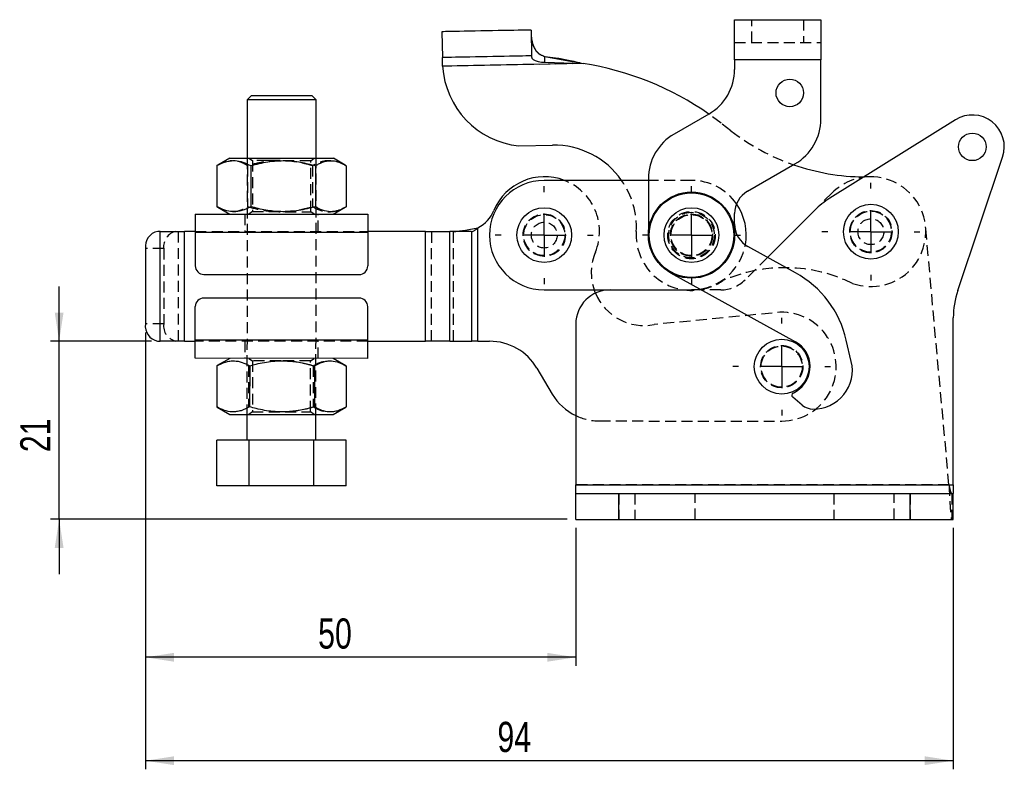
# Model space of a CAD drawing. Extents: x 68 to 409, y 19 to 281.
# Tile 3 of 8: x 68 to 182, y 108 to 195. Entities that reach past the tile are written whole.
import ezdxf

# ---------------------------------------------------------------- set-up
doc = ezdxf.new("R2010")
doc.units = 0
doc.linetypes.add('HIDDEN', pattern=[1.905, 1.27, -0.635])
doc.layers.get('0').update_dxf_attribs({"linetype": 'CONTINUOUS'})
doc.styles.add('SLDTEXTSTYLE0', font='TXT', dxfattribs={"width": 0.75})
doc.dimstyles.new('SLDDIMSTYLE0', dxfattribs={"dimtxt": 3.5, "dimasz": 3.302, "dimexe": 0, "dimexo": 0.0625, "dimgap": 0.875, "dimtad": 1, "dimdec": 0, "dimrnd": 1e-09, "dimzin": 12, "dimtxsty": 'SLDTEXTSTYLE0', "dimsah": 1, "dimcen": 0.09, "dimazin": 3, "dimtfac": 1, "dimtdec": 0, "dimtofl": 0, "dimtmove": 0, "dimatfit": 3, "dimtolj": 1, "dimtzin": 12})

# ---------------------------------------------------------------- blocks, each defined once
blk = doc.blocks.new('_D')
at = {"color": 179, "linetype": 'CONTINUOUS'}
for p, q in [((82.5, 158.52), (82.5, 119.83)), ((132.4, 135.84), (132.4, 119.83)), ((132.4, 120.83), (82.5, 120.83))]:
    blk.add_line(p, q, dxfattribs=at)
for points in [[(82.5, 120.83), (85.8, 120.32), (85.8, 121.34)], [(132.4, 120.83), (129.1, 121.34), (129.1, 120.32)]]:
    blk.add_solid(points, dxfattribs=at)
at = {"color": 179, "linetype": 'CONTINUOUS', "insert": (102.52, 125.34, 0.1), "char_height": 3.5, "attachment_point": 1, "style": 'SLDTEXTSTYLE0'}
blk.add_mtext('50', dxfattribs=at)
blk = doc.blocks.new('_D_1')
at = {"color": 179, "linetype": 'CONTINUOUS'}
for p, q in [((82.5, 158.52), (82.5, 107.83)), ((176.16, 135.84), (176.16, 107.83)), ((176.16, 108.83), (82.5, 108.83))]:
    blk.add_line(p, q, dxfattribs=at)
for points in [[(82.5, 108.83), (85.8, 108.32), (85.8, 109.34)], [(176.16, 108.83), (172.86, 109.34), (172.86, 108.32)]]:
    blk.add_solid(points, dxfattribs=at)
at = {"color": 179, "linetype": 'CONTINUOUS', "insert": (123.31, 113.34, 0.1), "char_height": 3.5, "attachment_point": 1, "style": 'SLDTEXTSTYLE0'}
blk.add_mtext('94', dxfattribs=at)
blk = doc.blocks.new('_D_2')
at = {"color": 179, "linetype": 'CONTINUOUS'}
for p, q in [((72.49, 157.52), (72.49, 163.87)), ((83.2, 157.52), (71.49, 157.52)), ((72.49, 136.84), (72.49, 157.52)), ((131.4, 136.84), (71.49, 136.84)), ((72.49, 136.84), (72.49, 130.49))]:
    blk.add_line(p, q, dxfattribs=at)
for points in [[(72.49, 157.52), (73, 160.83), (71.98, 160.83)], [(72.49, 136.84), (71.98, 133.53), (73, 133.53)]]:
    blk.add_solid(points, dxfattribs=at)
at = {"color": 179, "linetype": 'CONTINUOUS', "insert": (67.98, 144.63, 0.1), "char_height": 3.5, "attachment_point": 1, "rotation": 90, "style": 'SLDTEXTSTYLE0'}
blk.add_mtext('21', dxfattribs=at)
blk = doc.blocks.new('SW_CENTERMARKSYMBOL_0')
at = {"color": 0, "linetype": 'CONTINUOUS'}
for p, q in [((0, 5), (0, 5.675)), ((0, 0), (0, 2.5)), ((-5, 0), (-5.675, 0)), ((0, 0), (-2.5, 0)), ((0, 0), (0, -2.5)), ((0, 0), (2.5, 0)), ((5, 0), (5.675, 0)), ((0, -5), (0, -5.675))]:
    blk.add_line(p, q, dxfattribs=at)
blk = doc.blocks.new('SW_CENTERMARKSYMBOL_1')
at = {"color": 0, "linetype": 'CONTINUOUS'}
for p, q in [((0, 5), (0, 5.675)), ((0, 0), (0, 2.5)), ((-5, 0), (-5.675, 0)), ((0, 0), (-2.5, 0)), ((0, 0), (0, -2.5)), ((0, 0), (2.5, 0)), ((5, 0), (5.675, 0)), ((0, -5), (0, -5.675))]:
    blk.add_line(p, q, dxfattribs=at)
blk = doc.blocks.new('SW_CENTERMARKSYMBOL_2')
at = {"color": 0, "linetype": 'CONTINUOUS'}
for p, q in [((0, 5), (0, 5.675)), ((0, 0), (0, 2.5)), ((-5, 0), (-5.675, 0)), ((0, 0), (-2.5, 0)), ((0, 0), (0, -2.5)), ((0, 0), (2.5, 0)), ((5, 0), (5.675, 0)), ((0, -5), (0, -5.675))]:
    blk.add_line(p, q, dxfattribs=at)
blk = doc.blocks.new('SW_CENTERMARKSYMBOL_3')
at = {"color": 0, "linetype": 'CONTINUOUS'}
for p, q in [((0, 5), (0, 5.675)), ((0, 0), (0, 2.5)), ((-5, 0), (-5.675, 0)), ((0, 0), (-2.5, 0)), ((0, 0), (0, -2.5)), ((0, 0), (2.5, 0)), ((5, 0), (5.675, 0)), ((0, -5), (0, -5.675))]:
    blk.add_line(p, q, dxfattribs=at)

msp = doc.modelspace()

# ---------------------------------------------------------------- linework, layer by layer
at = {"color": 7, "linetype": 'CONTINUOUS'}
for p, q in [((150.8086, 190.167), (150.8086, 194.817)), ((150.8086, 194.817), (160.8086, 194.817)), ((160.8086, 194.817), (160.8086, 190.167)), ((116.8751, 193.4183), (116.9325, 190.4189)), ((127.218, 193.6162), (127.2754, 190.6168)), ((116.9563, 189.4191), (116.9467, 189.6756)), ((133.2435, 189.7308), (116.9563, 189.4191)), ((128.792, 190.5444), (133.2435, 189.7308)), ((128.8048, 189.8705), (128.792, 190.5444)), ((128.8048, 189.8705), (133.2435, 189.7308)), ((150.8086, 190.167), (150.8086, 189.0546)), ((160.8086, 190.167), (150.8086, 190.167)), ((160.8086, 183.2811), (160.8086, 190.167)), ((116.9563, 189.4191), (116.9504, 189.4832)), ((94.2879, 185.5178), (94.2841, 178.7498)), ((94.7882, 186.0175), (94.2879, 185.5178)), ((102.2879, 185.5133), (101.7882, 186.0136)), ((102.2841, 178.7453), (102.2879, 185.5133)), ((147.8086, 183.8585), (143.8086, 181.5491)), ((176.4135, 183.1985), (161.8546, 174.1011)), ((125.7989, 180.1788), (129.6909, 180.2533)), ((92.2841, 178.751), (90.8956, 177.9503)), ((105.6718, 177.942), (104.2841, 178.7442)), ((176.6848, 163.386), (181.8871, 178.8787)), ((90.7811, 177.8826), (90.7784, 173.121)), ((90.9018, 177.95), (90.7811, 177.8826)), ((94.7159, 177.8804), (94.7132, 173.1188)), ((102.2184, 177.8762), (102.2157, 173.1146)), ((105.7862, 177.8741), (105.7835, 173.1126)), ((152.3086, 174.9095), (157.8086, 178.085)), ((140.8086, 176.167), (128.7386, 176.167)), ((140.8086, 176.3529), (140.8086, 169.817)), ((90.7784, 173.121), (90.8991, 173.0535)), ((90.8928, 173.0532), (92.2805, 172.251)), ((104.2805, 172.2442), (105.669, 173.0449)), ((160.0827, 172.6917), (154.6232, 167.2321)), ((88.2805, 172.2532), (108.2805, 172.242)), ((150.8086, 171.1095), (150.8086, 172.3115)), ((84.2104, 170.2555), (83.9162, 170.2557)), ((84.2033, 157.5234), (84.2104, 170.2555)), ((87.0317, 157.5219), (87.0389, 170.2539)), ((88.2793, 170.2532), (87.0389, 170.2539)), ((88.2793, 170.1532), (88.2771, 166.2532)), ((88.2793, 170.1532), (108.2793, 170.142)), ((108.2793, 170.142), (108.2771, 166.242)), ((114.9773, 170.2382), (108.2793, 170.242)), ((114.9702, 157.5062), (114.9773, 170.2382)), ((117.7986, 157.5046), (117.8057, 170.2366)), ((120.2766, 170.2352), (117.8057, 170.2366)), ((120.3341, 157.5031), (120.3413, 170.2362)), ((121.0412, 157.5027), (121.0486, 170.6751)), ((82.5009, 168.2565), (82.496, 159.5244)), ((157.8766, 165.4346), (152.3578, 168.4836)), ((89.2765, 165.2527), (107.2765, 165.2425)), ((143.3907, 165.4405), (157.8664, 157.4431)), ((128.7386, 163.467), (145.8086, 163.467)), ((134.6685, 163.0817), (134.5219, 163.467)), ((146.9628, 163.467), (145.8086, 163.467)), ((146.6941, 163.467), (146.9035, 163.4997)), ((107.275, 162.5105), (89.275, 162.5206)), ((88.2722, 157.6212), (88.2744, 161.5212)), ((108.2722, 157.6099), (108.2744, 161.5099)), ((176.1646, 140.8369), (176.1646, 160.2028)), ((132.3979, 159.4882), (132.3979, 140.8369)), ((108.2722, 157.6099), (88.2722, 157.6212)), ((164.342, 155.152), (163.7623, 157.6469)), ((83.9091, 157.5236), (84.2033, 157.5234)), ((87.0317, 157.5219), (88.2722, 157.5212)), ((108.2722, 157.5099), (114.9702, 157.5062)), ((117.7986, 157.5046), (120.3341, 157.5031)), ((121.0412, 157.5027), (122.4049, 157.502)), ((108.2711, 155.5099), (88.2711, 155.5212)), ((92.2711, 155.5189), (90.805, 154.6736)), ((105.7362, 154.6652), (104.2711, 155.5122)), ((90.7654, 154.6505), (90.7627, 149.889)), ((90.8069, 154.6702), (90.7654, 154.6505)), ((94.5819, 154.6484), (94.5792, 149.8868)), ((102.0871, 154.6442), (102.0844, 149.8826)), ((105.7758, 154.6421), (105.7731, 149.8806)), ((127.8801, 154.3778), (129.6566, 151.3755)), ((158.6437, 150.0934), (157.5447, 151.0035)), ((157.5812, 151.4915), (157.9741, 151.7283)), ((90.7627, 149.889), (90.8042, 149.87)), ((90.8019, 149.8661), (92.2674, 149.0189)), ((104.2674, 149.0122), (105.7338, 149.8577)), ((94.2674, 149.0178), (94.2657, 146.0178)), ((102.2657, 146.0133), (102.2674, 149.0133)), ((90.7572, 140.7198), (90.7602, 146.0198)), ((94.513, 146.0177), (90.7602, 146.0198)), ((94.51, 140.7177), (94.513, 146.0177)), ((102.0185, 146.0134), (94.513, 146.0177)), ((102.0155, 140.7134), (102.0185, 146.0134)), ((105.7713, 146.0113), (102.0185, 146.0134)), ((105.7683, 140.7113), (105.7713, 146.0113)), ((94.51, 140.7177), (90.7572, 140.7198)), ((102.0155, 140.7134), (94.51, 140.7177)), ((105.7683, 140.7113), (102.0155, 140.7134)), ((132.3979, 140.8369), (176.1646, 140.8369)), ((132.3979, 139.8369), (132.3979, 140.8369)), ((176.1646, 140.8369), (176.1646, 139.8369)), ((132.3979, 136.8369), (132.3979, 139.8369)), ((132.3979, 139.8369), (137.3979, 139.8369)), ((137.3979, 136.8369), (137.3979, 139.8369)), ((137.3979, 139.8369), (171.1646, 139.8369)), ((171.1646, 136.8369), (171.1646, 139.8369)), ((171.1646, 139.8369), (176.1646, 139.8369)), ((176.1646, 136.8369), (176.1646, 139.8369)), ((132.3979, 136.8369), (137.3979, 136.8369)), ((137.3979, 136.8369), (171.1646, 136.8369)), ((171.1646, 136.8369), (176.1646, 136.8369))]:
    msp.add_line(p, q, dxfattribs=at)
at = {"color": 7, "linetype": 'HIDDEN'}
for p, q in [((152.8086, 192.167), (152.8086, 194.817)), ((158.8086, 194.817), (158.8086, 192.167)), ((150.8086, 192.167), (160.8086, 192.167)), ((116.9563, 189.4191), (116.9467, 189.6756)), ((133.2435, 189.7308), (116.9563, 189.4191)), ((160.8086, 190.167), (150.8086, 190.167)), ((150.3772, 181.9309), (149.265, 182.795)), ((94.2841, 178.7498), (94.2674, 149.0178)), ((94.4936, 178.7497), (94.909, 178.4585)), ((94.909, 178.4585), (94.9056, 172.5405)), ((101.6556, 172.5367), (101.659, 178.4547)), ((101.659, 178.4547), (102.0747, 178.7455)), ((102.2674, 149.0133), (102.2841, 178.7453)), ((94.3489, 177.8806), (94.3462, 173.119)), ((101.8514, 177.8764), (101.8487, 173.1148)), ((145.8086, 176.167), (140.8086, 176.167)), ((166.4872, 176.5799), (165.8151, 176.5759)), ((162.1075, 174.7165), (160.0827, 172.6917)), ((94.9056, 172.5405), (94.4899, 172.2497)), ((102.071, 172.2455), (101.6556, 172.5367)), ((94.0305, 172.25), (94.0293, 170.25)), ((102.5293, 170.2452), (102.5305, 172.2452)), ((84.2033, 157.5234), (84.2104, 170.2555)), ((86.3246, 157.5223), (86.3318, 170.2543)), ((87.0317, 157.5219), (87.0389, 170.2539)), ((88.2793, 170.2532), (108.2793, 170.242)), ((88.2793, 170.1532), (108.2793, 170.142)), ((114.9702, 157.5062), (114.9773, 170.2382)), ((115.6773, 157.5058), (115.6844, 170.2378)), ((117.7986, 157.5046), (117.8057, 170.2366)), ((118.2128, 157.5043), (118.22, 170.2374)), ((120.3341, 157.5031), (120.3413, 170.2362)), ((121.0412, 157.5027), (121.0486, 170.6751)), ((175.664, 140.8369), (172.949, 170.7897)), ((84.6222, 168.2553), (82.5009, 168.2565)), ((84.6222, 168.2553), (84.6173, 159.5232)), ((154.6232, 167.2321), (152.0234, 164.6324)), ((149.21, 163.467), (146.9628, 163.467)), ((155.1774, 160.7743), (141.4974, 159.4432)), ((84.6173, 159.5232), (82.496, 159.5244)), ((108.2722, 157.6099), (88.2722, 157.6212)), ((108.2722, 157.5099), (88.2722, 157.5212)), ((94.0222, 157.5179), (94.0211, 155.5179)), ((102.5211, 155.5132), (102.5222, 157.5132)), ((94.4805, 155.5177), (94.8959, 155.2265)), ((101.6459, 155.2227), (102.0616, 155.5134)), ((94.4541, 154.6485), (94.4514, 149.8869)), ((94.4975, 154.66), (94.4541, 154.6485)), ((94.8959, 155.2265), (94.8926, 149.3084)), ((101.6426, 149.3046), (101.6459, 155.2227)), ((101.9593, 154.6442), (101.9566, 149.8827)), ((105.7758, 154.6421), (104.8076, 155.0702)), ((94.4514, 149.8869), (94.4948, 149.8754)), ((94.8926, 149.3084), (94.4768, 149.0177)), ((102.058, 149.0134), (101.6426, 149.3046)), ((135.1318, 148.2513), (156.267, 148.2395)), ((175.664, 140.8369), (132.3979, 140.8369)), ((132.3979, 140.8369), (176.1646, 140.8369)), ((137.3979, 139.8369), (137.3979, 136.8369)), ((139.2427, 139.8369), (139.2427, 136.8369)), ((146.2427, 136.8369), (146.2427, 139.8369)), ((162.3196, 139.8369), (162.3196, 136.8369)), ((169.3196, 136.8369), (169.3196, 139.8369)), ((171.1646, 139.8369), (171.1646, 136.8369)), ((175.9772, 139.8369), (175.9772, 136.8369))]:
    msp.add_line(p, q, dxfattribs=at)
at = {"color": 7, "linetype": 'CONTINUOUS', "flags": 128}
for points in [[(127.218, 193.6162), (127.1738, 193.6154), (127.0418, 193.6128), (126.8243, 193.6087), (126.5252, 193.603), (126.1493, 193.5958), (125.7033, 193.5872), (125.1947, 193.5775), (124.6323, 193.5667), (124.0256, 193.5551), (123.385, 193.5429), (122.7216, 193.5302), (122.0465, 193.5173), (121.3715, 193.5043), (120.7081, 193.4917), (120.0675, 193.4794), (119.4608, 193.4678), (118.8984, 193.457), (118.3898, 193.4473), (117.9438, 193.4388), (117.5679, 193.4316), (117.2687, 193.4258), (117.0513, 193.4217), (116.9193, 193.4192), (116.8751, 193.4183)], [(127.2754, 190.6168), (127.2311, 190.6159), (127.0992, 190.6134), (126.8817, 190.6092), (126.5825, 190.6035), (126.2067, 190.5963), (125.7607, 190.5878), (125.2521, 190.578), (124.6897, 190.5673), (124.083, 190.5557), (123.4424, 190.5434), (122.7789, 190.5307), (122.1039, 190.5178), (121.4289, 190.5049), (120.7655, 190.4922), (120.1249, 190.4799), (119.5182, 190.4683), (118.9558, 190.4576), (118.4472, 190.4478), (118.0011, 190.4393), (117.6253, 190.4321), (117.3261, 190.4264), (117.1087, 190.4222), (116.9767, 190.4197), (116.9325, 190.4189)], [(116.9504, 189.4832), (116.9468, 189.6688), (116.9435, 189.8457), (116.9404, 190.0074), (116.9377, 190.1483), (116.9355, 190.2635), (116.9338, 190.3488), (116.9328, 190.4012), (116.9325, 190.4189)], [(127.2754, 190.6168), (127.2754, 190.6137), (127.2756, 190.6047), (127.2759, 190.5897), (127.2763, 190.5689), (127.2768, 190.5422), (127.2774, 190.5101), (127.2781, 190.4725), (127.279, 190.4297)], [(98.2879, 185.5155), (97.7055, 185.5159), (97.1355, 185.5162), (96.5901, 185.5165), (96.0809, 185.5168), (95.6187, 185.517), (95.2133, 185.5173), (94.8736, 185.5175), (94.6065, 185.5176), (94.418, 185.5177), (94.3119, 185.5178), (94.2879, 185.5178)], [(94.7882, 186.0175), (94.8313, 186.0175), (94.9595, 186.0174), (95.1697, 186.0173), (95.4566, 186.0171), (95.8133, 186.0169), (96.231, 186.0167), (96.6992, 186.0164), (97.2066, 186.0161), (97.7407, 186.0158), (98.2882, 186.0155)], [(102.2879, 185.5133), (102.2639, 185.5133), (102.1579, 185.5134), (101.9693, 185.5135), (101.7023, 185.5136), (101.3625, 185.5138), (100.9572, 185.514), (100.495, 185.5143), (99.9858, 185.5146), (99.4403, 185.5149), (98.8703, 185.5152), (98.2879, 185.5155)], [(98.2882, 186.0155), (98.8357, 186.0152), (99.3698, 186.0149), (99.8772, 186.0146), (100.3455, 186.0144), (100.7631, 186.0141), (101.1198, 186.0139), (101.4067, 186.0138), (101.6169, 186.0137), (101.7451, 186.0136), (101.7882, 186.0136)], [(92.2841, 178.751), (92.3196, 178.7509), (92.4416, 178.7509), (92.6488, 178.7508), (92.9382, 178.7506), (93.3055, 178.7504), (93.7455, 178.7501), (94.2516, 178.7499), (94.8165, 178.7495), (95.432, 178.7492)], [(95.432, 178.7492), (96.0891, 178.7488), (96.7782, 178.7484), (97.4892, 178.748), (98.2119, 178.7476), (98.9356, 178.7472), (99.6498, 178.7468), (100.344, 178.7464), (101.0083, 178.7461), (101.6328, 178.7457), (102.2085, 178.7454), (102.7269, 178.7451), (103.1806, 178.7448), (103.5629, 178.7446), (103.8682, 178.7445), (104.0921, 178.7443), (104.2312, 178.7443), (104.2837, 178.7442), (104.2841, 178.7442)], [(88.2805, 172.2532), (88.2805, 172.2129), (88.2804, 172.0934), (88.2803, 171.8993), (88.2801, 171.6381), (88.2799, 171.3199), (88.2797, 170.9569), (88.2795, 170.5629), (88.2793, 170.1532)], [(108.2805, 172.242), (108.2804, 172.2016), (108.2804, 172.0821), (108.2803, 171.8881), (108.2801, 171.6269), (108.2799, 171.3087), (108.2797, 170.9456), (108.2795, 170.5517), (108.2793, 170.142)], [(84.2104, 170.2555), (84.5013, 170.2553), (84.8166, 170.2552), (85.1533, 170.255), (85.5081, 170.2548), (85.8777, 170.2546), (86.2585, 170.2544), (86.6468, 170.2541), (87.0389, 170.2539)], [(114.9773, 170.2382), (115.3694, 170.238), (115.7577, 170.2378), (116.1385, 170.2376), (116.508, 170.2374), (116.8629, 170.2372), (117.1996, 170.237), (117.5149, 170.2368), (117.8057, 170.2366)], [(145.8086, 163.467), (146.5458, 163.5099), (146.817, 163.5476)], [(88.2711, 155.5212), (88.2711, 155.5615), (88.2712, 155.681), (88.2713, 155.8751), (88.2714, 156.1362), (88.2716, 156.4545), (88.2718, 156.8175), (88.272, 157.2115), (88.2722, 157.6212)], [(108.2711, 155.5099), (108.2711, 155.5503), (108.2712, 155.6698), (108.2713, 155.8638), (108.2714, 156.125), (108.2716, 156.4432), (108.2718, 156.8063), (108.272, 157.2002), (108.2722, 157.6099)], [(87.0317, 157.5219), (86.6396, 157.5221), (86.2513, 157.5223), (85.8706, 157.5225), (85.501, 157.5227), (85.1461, 157.5229), (84.8094, 157.5231), (84.4941, 157.5233), (84.2033, 157.5234)], [(117.7986, 157.5046), (117.5077, 157.5047), (117.1924, 157.5049), (116.8557, 157.5051), (116.5009, 157.5053), (116.1313, 157.5055), (115.7505, 157.5057), (115.3622, 157.5059), (114.9702, 157.5062)], [(121.0412, 157.5027), (120.9432, 157.5028), (120.8461, 157.5029), (120.7509, 157.5029), (120.6585, 157.503), (120.5698, 157.503), (120.4857, 157.5031), (120.4068, 157.5031), (120.3341, 157.5031)], [(92.2674, 149.0189), (92.2677, 149.0189), (92.3186, 149.0189), (92.4562, 149.0188), (92.6785, 149.0187), (92.9824, 149.0185), (93.3633, 149.0183), (93.8157, 149.018), (94.333, 149.0178), (94.9077, 149.0174), (95.5315, 149.0171), (96.1951, 149.0167), (96.8889, 149.0163), (97.6028, 149.0159), (98.3264, 149.0155), (99.0492, 149.0151), (99.7605, 149.0147), (100.4501, 149.0143), (101.1079, 149.0139), (101.7242, 149.0136), (102.2901, 149.0133), (102.7974, 149.013), (103.2386, 149.0127), (103.6073, 149.0125), (103.8982, 149.0124), (104.1069, 149.0123), (104.2305, 149.0122), (104.2674, 149.0122)]]:
    msp.add_lwpolyline(points, dxfattribs=at)
at = {"color": 7, "linetype": 'HIDDEN', "flags": 128}
for points in [[(149.265, 182.795), (147.845, 183.842), (147.8156, 183.8625)], [(96.6796, 178.4575), (96.2241, 178.4578), (95.8219, 178.458), (95.4835, 178.4582), (95.2176, 178.4583), (95.0311, 178.4584), (94.9289, 178.4585), (94.909, 178.4585)], [(101.659, 178.4547), (101.6292, 178.4547), (101.5142, 178.4548), (101.3155, 178.4549), (101.0382, 178.4551), (100.6897, 178.4553), (100.2788, 178.4555), (99.8163, 178.4557), (99.3141, 178.456), (98.7852, 178.4563), (98.2433, 178.4566), (97.7025, 178.4569), (97.1767, 178.4572), (96.6796, 178.4575)], [(94.9056, 172.5405), (94.907, 172.5405), (94.966, 172.5404), (95.1108, 172.5404), (95.3377, 172.5402), (95.6408, 172.5401), (96.0123, 172.5399), (96.4426, 172.5396), (96.9205, 172.5393), (97.4335, 172.5391), (97.9686, 172.5388), (98.5117, 172.5385), (99.0488, 172.5381), (99.566, 172.5379), (100.05, 172.5376), (100.4881, 172.5373), (100.869, 172.5371), (101.1829, 172.537), (101.4217, 172.5368), (101.5791, 172.5367), (101.651, 172.5367), (101.6556, 172.5367)], [(98.1955, 155.2246), (97.8971, 155.2248), (97.3638, 155.2251), (96.8541, 155.2254), (96.3811, 155.2256), (95.957, 155.2259), (95.5929, 155.2261), (95.2981, 155.2262), (95.0803, 155.2264), (94.9451, 155.2264), (94.8961, 155.2265)], [(101.6459, 155.2227), (101.6375, 155.2227), (101.5556, 155.2227), (101.3887, 155.2228), (101.141, 155.2229), (100.819, 155.2231), (100.431, 155.2233), (99.9871, 155.2236), (99.4987, 155.2239), (98.9785, 155.2242), (98.44, 155.2245), (98.2612, 155.2246)], [(94.8926, 149.3084), (94.9064, 149.3084), (94.9987, 149.3084), (95.1758, 149.3083), (95.4329, 149.3081), (95.7635, 149.3079), (96.1589, 149.3077), (96.6089, 149.3075), (97.1019, 149.3072), (97.625, 149.3069), (98.1648, 149.3066), (98.7073, 149.3063), (99.2384, 149.306), (99.7443, 149.3057), (100.212, 149.3054), (100.6293, 149.3052), (100.9855, 149.305), (101.2713, 149.3048), (101.4792, 149.3047), (101.604, 149.3047), (101.6424, 149.3046), (101.6424, 149.3046)]]:
    msp.add_lwpolyline(points, dxfattribs=at)
at = {"color": 7, "linetype": 'CONTINUOUS'}
for centre, radius in [((157.2086, 186.317), 1.6), ((178.3762, 180.0577), 1.6), ((145.8086, 169.817), 5), ((145.8086, 169.817), 4.9), ((128.7386, 169.817), 3.175), ((145.8086, 169.817), 3.175), ((166.609, 170.215), 3.175), ((156.2705, 154.5546), 3.175)]:
    msp.add_circle(centre, radius, dxfattribs=at)
at = {"color": 7, "linetype": 'HIDDEN'}
for centre, radius in [((145.8086, 169.817), 2.75), ((145.8086, 169.817), 2.65), ((166.609, 170.215), 2.45), ((166.609, 170.215), 2.4), ((166.609, 170.215), 2.3813), ((128.7386, 169.817), 2.45), ((128.7386, 169.817), 2.3812), ((128.7386, 169.817), 1.5), ((145.8086, 169.817), 2.45), ((145.8086, 169.817), 2.4), ((145.8086, 169.817), 2.3812), ((166.609, 170.215), 1.5), ((156.2705, 154.5546), 2.45), ((156.2705, 154.5546), 2.45), ((156.2705, 154.5546), 2.3812)]:
    msp.add_circle(centre, radius, dxfattribs=at)
at = {"color": 7, "linetype": 'CONTINUOUS'}
for centre, radius, start, end in [((127.7836, 155.1459), 35.0132, 55.10133, 81.028784), ((126.8158, 190.0032), 9.8769, 183.38991, 264.090262), ((144.8086, 189.0546), 6, 300, 0), ((154.8086, 183.2811), 6, 300, 0), ((178.3762, 180.0577), 3.7036, 341.438412, 122.000001), ((146.8086, 176.3529), 6, 120, 180), ((129.8736, 170.706), 9.549, 34.88247, 91.096156), ((166, 202.0393), 25.4641, 250.831458, 269.58382), ((128.7386, 169.817), 6.35, 90, 270), ((128.7781, 170.2305), 6.366, 68.833751, 157.347932), ((153.8086, 172.3115), 3, 120, 180), ((167.1538, 165.6206), 10, 122.000001, 135.000001), ((119.2313, 174.2146), 3.9788, 297.178172, 337.347933), ((145.8086, 169.817), 6.35, 349.642405, 34.735188), ((84.2688, 168.5055), 1.7854, 101.389535, 188.01739), ((118.1564, 172.2258), 1.9894, 269.967948, 271.830752), ((120.2777, 172.224), 1.9888, 269.967259, 271.830616), ((153.8086, 171.1095), 3, 180, 241.080413), ((89.2771, 166.2527), 1, 179.967797, 269.967797), ((107.2771, 166.2425), 1, 269.967797, 359.967797), ((152.0737, 154.931), 12, 13.080413, 61.080413), ((136.3767, 159.4882), 3.9788, 90, 180), ((186.1646, 160.2028), 10, 161.438412, 180), ((89.2744, 161.5206), 1, 89.967797, 179.967797), ((107.2744, 161.5105), 1, 359.967797, 89.967797), ((84.2636, 159.2734), 1.7854, 171.91834, 258.546159), ((122.4013, 151.1359), 6.366, 30.613732, 89.967797), ((156.2705, 154.5546), 3.3, 301.080413, 61.080413), ((159.9587, 154.1335), 4.5, 269.09639, 13.080413), ((135.1354, 154.6174), 6.366, 210.613738, 244.53212), ((157.7361, 151.2345), 0.3, 121.080413, 230.373151), ((159.9193, 151.6339), 2, 230.373151, 269.09639)]:
    msp.add_arc(centre, radius, start, end, dxfattribs=at)
at = {"color": 7, "linetype": 'HIDDEN'}
for centre, radius, start, end in [((166, 202.0393), 25.4641, 232.155321, 250.831458), ((128.7781, 170.2305), 6.366, 338.017131, 68.833751), ((129.8736, 170.706), 9.549, 357.253572, 34.88247), ((145.8086, 169.817), 6.35, 34.735188, 90), ((166.609, 170.215), 6.366, 91.09615, 135.000001), ((166.609, 170.215), 6.366, 250.602117, 91.09615), ((86.3901, 168.5043), 1.7853, 101.389411, 188.017502), ((145.8086, 169.817), 6.4114, 176.141891, 277.938986), ((140.3138, 165.4494), 6.1218, 156.938493, 198.894951), ((145.8086, 169.817), 6.35, 279.137069, 349.642405), ((156.6163, 148.1588), 17.8807, 63.857636, 113.618997), ((145.8086, 169.817), 6.4114, 279.833121, 304.633359), ((149.21, 167.4458), 3.9788, 270, 315.000001), ((140.3138, 165.4494), 6.1218, 202.754304, 281.147776), ((156.2705, 154.5546), 6.3151, 269.967797, 99.967797), ((86.3849, 159.2722), 1.7854, 171.918382, 258.545832), ((135.1354, 154.6174), 6.366, 244.53212, 269.967812)]:
    msp.add_arc(centre, radius, start, end, dxfattribs=at)
at = {"color": 7, "linetype": 'CONTINUOUS'}
for points, knots in [([(127.2323, 192.8681), (127.239, 192.7528), (127.2519, 192.5331), (127.3308, 192.1576), (127.4546, 191.7931), (127.6764, 191.355), (128.0841, 190.8504), (128.5568, 190.6461), (128.792, 190.5444)], [0, 0, 0, 0, 0.16104159, 0.30701304, 0.43959505, 0.56102888, 0.78168958, 1, 1, 1, 1]), ([(127.2323, 192.8681), (127.2504, 192.6845), (127.2775, 192.408), (127.4196, 191.9504), (127.5605, 191.5838), (127.7252, 191.2793), (127.8802, 191.0774), (128.0503, 190.9087), (128.3561, 190.7269), (128.6327, 190.6111), (128.792, 190.5444)], [0, 0, 0, 0, 0.248389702, 0.373977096, 0.512699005, 0.639825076, 0.694768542, 0.741632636, 0.851263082, 1, 1, 1, 1]), ([(127.279, 190.4297), (127.2837, 190.4073), (127.2936, 190.36), (127.3592, 190.2814), (127.4621, 190.1955), (127.6707, 190.0616), (128.1297, 189.9157), (128.5419, 189.8881), (128.8048, 189.8705)], [0, 0, 0, 0, 0.061403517, 0.129269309, 0.208634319, 0.312719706, 0.561674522, 1, 1, 1, 1]), ([(128.792, 190.5444), (129.214, 190.5006), (130.1363, 190.4049), (131.6209, 190.1222), (132.6767, 189.8675), (133.2435, 189.7308)], [0, 0, 0, 0, 0.28092499, 0.61393673, 1, 1, 1, 1]), ([(90.7811, 177.8826), (91.1226, 178.0507), (91.6389, 178.3047), (92.3484, 178.4505), (93.0153, 178.4798), (93.8143, 178.3292), (94.4135, 178.0309), (94.7159, 177.8804)], [0, 0, 0, 0, 0.26453348, 0.3998104, 0.53506272, 0.76540097, 1, 1, 1, 1]), ([(94.7159, 177.8804), (95.367, 178.0483), (96.3512, 178.302), (97.704, 178.4475), (98.9756, 178.4765), (100.4991, 178.3254), (101.6418, 178.0268), (102.2184, 177.8762)], [0, 0, 0, 0, 0.2645337, 0.39981042, 0.53506268, 0.76540122, 1, 1, 1, 1]), ([(102.2184, 177.8762), (102.3386, 177.9457), (102.7524, 178.1852), (103.3314, 178.3993), (103.9478, 178.4692), (104.4916, 178.4301), (105.1095, 178.2524), (105.5598, 178.0007), (105.7862, 177.8741)], [0, 0, 0, 0, 0.103256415, 0.355547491, 0.484842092, 0.614133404, 0.805961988, 1, 1, 1, 1]), ([(94.7132, 173.1188), (94.3716, 172.9508), (93.8554, 172.6967), (93.1459, 172.5509), (92.479, 172.5216), (91.68, 172.6722), (91.0808, 172.9705), (90.7784, 173.121)], [0, 0, 0, 0, 0.26453357, 0.39981052, 0.53506288, 0.76540118, 1, 1, 1, 1]), ([(102.2157, 173.1146), (101.5646, 172.9467), (100.5804, 172.693), (99.2276, 172.5474), (97.956, 172.5185), (96.4325, 172.6696), (95.2898, 172.9682), (94.7132, 173.1188)], [0, 0, 0, 0, 0.26453358, 0.39981071, 0.53506292, 0.76540086, 1, 1, 1, 1]), ([(105.7835, 173.1126), (105.5593, 172.9876), (105.1088, 172.7364), (104.3439, 172.515), (103.4897, 172.5299), (102.7569, 172.8007), (102.3358, 173.045), (102.2157, 173.1146)], [0, 0, 0, 0, 0.19205049, 0.38595632, 0.63793352, 0.89671933, 1, 1, 1, 1]), ([(118.22, 170.2374), (118.3945, 170.2488), (118.7581, 170.2724), (119.4274, 170.3643), (120.2026, 170.4952), (120.76, 170.6137), (121.0486, 170.6751)], [0, 0, 0, 0, 0.222063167, 0.46236995, 0.721523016, 1, 1, 1, 1]), ([(118.22, 170.2374), (118.3945, 170.2488), (118.7581, 170.2724), (119.4274, 170.3643), (120.2026, 170.4952), (120.76, 170.6137), (121.0486, 170.6751)], [0, 0, 0, 0, 0.222063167, 0.46236995, 0.721523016, 1, 1, 1, 1]), ([(120.3413, 170.2362), (120.3855, 170.248), (120.4809, 170.2734), (120.6499, 170.3678), (120.845, 170.501), (120.9776, 170.6144), (121.0486, 170.6751)], [0, 0, 0, 0, 0.198473, 0.42730901, 0.69308403, 1, 1, 1, 1]), ([(90.7654, 154.6505), (91.0967, 154.8186), (91.5974, 155.0726), (92.2856, 155.2185), (92.9325, 155.2478), (93.7074, 155.0972), (94.2886, 154.7989), (94.5819, 154.6484)], [0, 0, 0, 0, 0.26453384, 0.3998106, 0.53506311, 0.76540134, 1, 1, 1, 1]), ([(94.5819, 154.6484), (94.8347, 154.7179), (95.705, 154.9571), (96.9228, 155.1708), (98.2194, 155.2404), (99.3635, 155.2009), (100.6633, 155.0228), (101.6107, 154.7709), (102.0871, 154.6442)], [0, 0, 0, 0, 0.10325644, 0.35554756, 0.48484212, 0.61413356, 0.80596188, 1, 1, 1, 1]), ([(102.0871, 154.6442), (102.4073, 154.8122), (102.8913, 155.0663), (103.5564, 155.2122), (104.1816, 155.2413), (104.9165, 155.0949), (105.4645, 154.8046), (105.7342, 154.6618)], [0, 0, 0, 0, 0.267582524, 0.404418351, 0.541229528, 0.774222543, 1, 1, 1, 1]), ([(94.5792, 149.8868), (94.2479, 149.7188), (93.7472, 149.4647), (93.059, 149.3189), (92.4121, 149.2896), (91.6372, 149.4402), (91.056, 149.7385), (90.7627, 149.889)], [0, 0, 0, 0, 0.26453359, 0.39981036, 0.53506287, 0.76540107, 1, 1, 1, 1]), ([(102.0844, 149.8826), (101.6129, 149.7578), (100.6652, 149.5068), (99.0564, 149.2859), (97.2596, 149.3014), (95.7178, 149.5726), (94.8319, 149.8171), (94.5792, 149.8868)], [0, 0, 0, 0, 0.19205055, 0.3859566, 0.63793344, 0.8967193, 1, 1, 1, 1]), ([(105.7316, 149.8616), (105.4251, 149.701), (104.9549, 149.4546), (104.3038, 149.3127), (103.6786, 149.2832), (102.9296, 149.4339), (102.3679, 149.7321), (102.0844, 149.8826)], [0, 0, 0, 0, 0.25608018, 0.39291181, 0.52971881, 0.76270472, 1, 1, 1, 1])]:
    msp.add_open_spline(points, degree=3, knots=knots, dxfattribs=at)
at = {"color": 7, "linetype": 'HIDDEN'}
for points, knots in [([(91.8081, 178.3217), (91.5846, 178.258), (91.2788, 178.1708), (90.9819, 177.9969), (90.9018, 177.95)], [0, 0, 0, 0, 0.73056046, 1, 1, 1, 1]), ([(94.3489, 177.8806), (94.1248, 178.0046), (93.6746, 178.2539), (92.9729, 178.4766), (92.498, 178.4369), (92.2574, 178.4169)], [0, 0, 0, 0, 0.32821416, 0.6595996, 1, 1, 1, 1]), ([(101.8514, 177.8764), (101.2004, 178.045), (100.2165, 178.2999), (98.8639, 178.4469), (97.5923, 178.4773), (96.0687, 178.3279), (94.9256, 178.0306), (94.3489, 177.8806)], [0, 0, 0, 0, 0.2645333, 0.39981056, 0.5350628, 0.76540129, 1, 1, 1, 1]), ([(105.7862, 177.8741), (105.4448, 178.0426), (104.9289, 178.2972), (104.2195, 178.4439), (103.5526, 178.4739), (102.7535, 178.3241), (102.1539, 178.0265), (101.8514, 177.8764)], [0, 0, 0, 0, 0.26453352, 0.39981047, 0.53506278, 0.76540101, 1, 1, 1, 1]), ([(90.8991, 173.0535), (90.979, 173.0062), (91.2236, 172.8612), (91.4756, 172.7863), (91.6452, 172.7359)], [0, 0, 0, 0, 0.32666984, 1, 1, 1, 1]), ([(92.5876, 172.546), (92.7168, 172.5508), (93.0777, 172.5641), (93.669, 172.744), (94.1196, 172.9936), (94.3462, 173.119)], [0, 0, 0, 0, 0.21720987, 0.606363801, 1, 1, 1, 1]), ([(94.3462, 173.119), (94.9972, 172.9518), (95.9811, 172.699), (97.2621, 172.5505), (97.8772, 172.5462), (98.1488, 172.5443)], [0, 0, 0, 0, 0.52196134, 0.78888141, 1, 1, 1, 1]), ([(98.4125, 172.5442), (98.9809, 172.582), (100.1449, 172.6594), (101.272, 172.9607), (101.8487, 173.1148)], [0, 0, 0, 0, 0.4883545, 1, 1, 1, 1]), ([(101.8487, 173.1148), (102.1901, 172.9464), (102.7061, 172.6918), (103.4154, 172.5451), (104.0823, 172.5151), (104.8814, 172.6648), (105.481, 172.9624), (105.7835, 173.1126)], [0, 0, 0, 0, 0.264533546, 0.39981049, 0.535062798, 0.765401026, 1, 1, 1, 1]), ([(101.9593, 154.6442), (101.4879, 154.7687), (100.5407, 155.0187), (98.9955, 155.2481), (97.9273, 155.204), (97.3519, 155.1803)], [0, 0, 0, 0, 0.31362277, 0.63027556, 1, 1, 1, 1]), ([(103.1899, 155.1155), (103.0744, 155.0972), (102.6566, 155.031), (102.252, 154.8066), (101.9593, 154.6442)], [0, 0, 0, 0, 0.27649785, 1, 1, 1, 1]), ([(99.0797, 149.3381), (99.5622, 149.3913), (100.5352, 149.4987), (101.4802, 149.754), (101.9566, 149.8827)], [0, 0, 0, 0, 0.49592152, 1, 1, 1, 1]), ([(101.9566, 149.8827), (102.2877, 149.7165), (102.7882, 149.4653), (103.3898, 149.3229), (103.6525, 149.3175), (103.7406, 149.3157)], [0, 0, 0, 0, 0.56523858, 0.85428943, 1, 1, 1, 1]), ([(104.8858, 149.4758), (104.8865, 149.476), (105.1887, 149.5345), (105.4812, 149.7077), (105.7731, 149.8806)], [0, 0, 0, 0, 0.00238358, 1, 1, 1, 1]), ([(175.664, 140.8369), (175.6901, 140.7059), (175.7423, 140.4438), (175.8206, 140.1133), (175.8989, 139.882), (175.9511, 139.8519), (175.9772, 139.8369)], [0, 0, 0, 0, 0.2500003, 0.5000007, 0.74999999, 1, 1, 1, 1]), ([(175.664, 140.8369), (175.6771, 140.5751), (175.7032, 140.0515), (175.7423, 139.2963), (175.7815, 138.6003), (175.8206, 137.9904), (175.8598, 137.4891), (175.8989, 137.1194), (175.9381, 136.8816), (175.9642, 136.8518), (175.9772, 136.8369)], [0, 0, 0, 0, 0.12500017, 0.25000037, 0.37499991, 0.50000027, 0.62500001, 0.75000018, 0.87500009, 1, 1, 1, 1])]:
    msp.add_open_spline(points, degree=3, knots=knots, dxfattribs=at)

# ---------------------------------------------------------------- block references
at = {"color": 179, "linetype": 'CONTINUOUS'}
for name, p in [('SW_CENTERMARKSYMBOL_1', (166.609, 170.215)), ('SW_CENTERMARKSYMBOL_3', (128.7386, 169.817)), ('SW_CENTERMARKSYMBOL_2', (145.8086, 169.817)), ('SW_CENTERMARKSYMBOL_0', (156.2705, 154.5546))]:
    msp.add_blockref(name, p, dxfattribs=at)

# ---------------------------------------------------------------- dimensions: what is measured, and where the dimension line sits
dim = msp.add_linear_dim(base=(72.4897, 157.5234), p1=(132.3979, 136.8369), p2=(84.2033, 157.5234), angle=90, dimstyle='SLDDIMSTYLE0', dxfattribs=at)
dim.commit()
dim.dimension.update_dxf_attribs({"geometry": '_D_2', "text_midpoint": (72.4897, 148.6411), "dimtype": 160})
for base, p1, picture, middle in [((82.496, 120.8294), (132.3979, 136.8369), '_D', (106.53, 120.8294)), ((82.496, 108.8294), (176.1646, 136.8369), '_D_1', (127.3161, 108.8294))]:
    dim = msp.add_linear_dim(base=base, p1=p1, p2=(82.496, 159.5244), dimstyle='SLDDIMSTYLE0', dxfattribs=at)
    dim.commit()
    dim.dimension.update_dxf_attribs({"geometry": picture, "text_midpoint": middle, "dimtype": 160})

doc.saveas('drawing.dxf')
